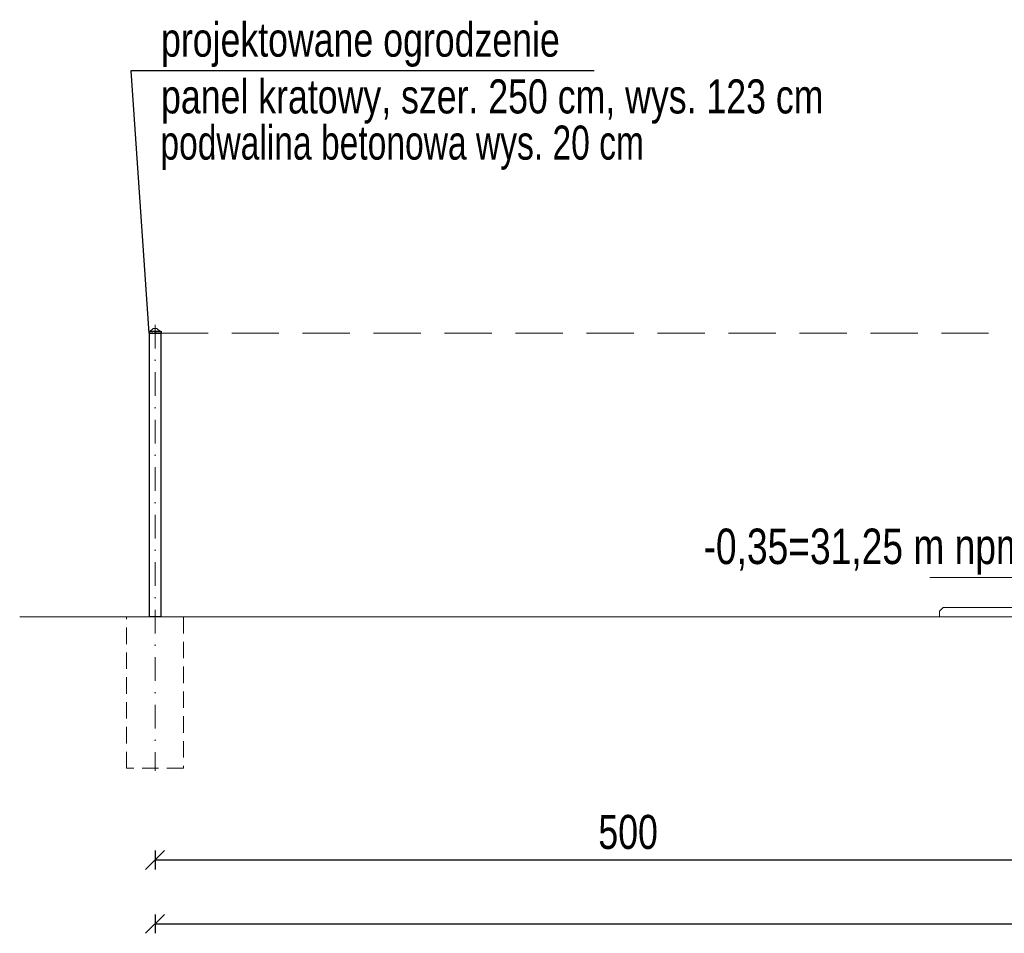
# Model space of a CAD drawing. Header units: inches. Extents: x 43593 to 117387, y -66787 to -26237.
# Tile 35 of 256: x 48645 to 49165, y -33446 to -32963. Entities that reach past the tile are written whole.
import ezdxf

# ---------------------------------------------------------------- set-up
doc = ezdxf.new("R2010")
doc.units = ezdxf.units.IN
doc.header["$MEASUREMENT"] = 0
for name, pattern in [('ACAD_ISO03W100', [30, 12, -18]), ('DASHDOT', [1, 0.5, -0.25, 0, -0.25]), ('HIDDEN', [0.375, 0.25, -0.125])]:
    doc.linetypes.add(name, pattern=pattern)
doc.layers.get('0').update_dxf_attribs({"lineweight": 0})
doc.layers.get('Defpoints').update_dxf_attribs({"lineweight": 0})
for name, color, linetype, lineweight in [('-- przekrój-drew', 3, 'Continuous', 20), ('--ogr.-panele', 252, 'Continuous', 0), ('14a-przekrój-cienki', 5, 'Continuous', 0), ('A2.1-wymiary', 30, 'Continuous', 0), ('p--elewacja cienka', 251, 'Continuous', 0), ('p--koty wysok.', 141, 'Continuous', 0)]:
    doc.layers.add(name, color=color, linetype=linetype, lineweight=lineweight)
doc.layers.add('08b-opisy konstr.', color=64, linetype='Continuous')
doc.layers.add('AW OGRODZENIA', color=253, linetype='Continuous')
doc.styles.add('1-100', font='arial.ttf', dxfattribs={"width": 0.75, "height": 18})
doc.styles.add('1-50', font='arial.ttf', dxfattribs={"width": 0.75, "height": 12.5})
doc.linetypes.add('Teren', pattern='A,1e-06,[1,GRUNT.shx,S=0.01,R=0,X=-0.0001,Y=0],-2', length=2.000001)
doc.dimstyles.new('1-100', dxfattribs={"dimtxt": 18, "dimasz": 10, "dimexe": 5, "dimexo": 5, "dimgap": 0.09, "dimtad": 0, "dimdsep": 46, "dimtxsty": '1-100', "dimblk": 'OBLIQUE', "dimcen": 0.09, "dimadec": 0, "dimazin": 0, "dimtfac": 1, "dimtdec": 4, "dimtix": 1, "dimtofl": 0, "dimtmove": 0, "dimatfit": 3, "dimldrblk": 'OBLIQUE', "dimfxl": 5, "dimfxlon": 1, "dimtvp": 0.7, "dimtolj": 1, "dimtzin": 0, "dimarcsym": 0})

# ---------------------------------------------------------------- blocks, each defined once
blk = doc.blocks.new('Daszek_120x120_przod')
at = {"layer": '--ogr.-panele'}
for p, q in [((-7, 0), (-7, 14)), ((2, 0), (-7, 0)), ((2, 20), (-1, 20)), ((2, 20), (118, 20)), ((2, 0), (118, 0)), ((10, 22), (40, 48)), ((46, 50), (74, 50)), ((80, 48), (110, 22)), ((121, 20), (118, 20)), ((127, 0), (118, 0)), ((127, 14), (127, 0))]:
    blk.add_line(p, q, dxfattribs=at)
at = {"layer": '--ogr.-panele', "color": 1, "linetype": 'ACAD_ISO03W100', "ltscale": 0.2}
for p, q in [((120, 14), (0, 14)), ((0, 14), (0, 0)), ((120, 14), (120, 0))]:
    blk.add_line(p, q, dxfattribs=at)
at = {"layer": '--ogr.-panele'}
for centre, radius, start, end in [((-1, 14), 6, 90, 180), ((5, 29), 9, 270, 311.0091), ((46, 41), 9, 90, 131.0091), ((74, 41), 9, 48.9909, 90), ((115, 29), 9, 228.9909, 270), ((121, 14), 6, 0, 90)]:
    blk.add_arc(centre, radius, start, end, dxfattribs=at)
blk = doc.blocks.new('_OBLIQUE')
at = {"color": 0, "linetype": 'ByBlock', "lineweight": -2}
for p, q in [((-0.5, -0.5), (0.5, 0.5)), ((0, 0), (0, 0))]:
    blk.add_line(p, q, dxfattribs=at)
blk = doc.blocks.new('*D2373')
at = {"layer": 'A2.1-wymiary', "color": 0, "linetype": 'Continuous', "lineweight": -2}
for p, q in [((48716.61, -33402.13), (48716.61, -33412.13)), ((49216.61, -33402.13), (49216.61, -33412.13)), ((48716.61, -33407.13), (49216.61, -33407.13))]:
    blk.add_line(p, q, dxfattribs=at)
at = {"layer": 'Defpoints', "color": 0}
for p in [(48716.61, -33254.84), (49216.61, -33254.84), (49216.61, -33407.13)]:
    blk.add_point(p, dxfattribs=at)
at = {"layer": 'A2.1-wymiary', "color": 0, "lineweight": -2, "xscale": 10, "yscale": 10, "zscale": 10, "rotation": 180}
blk.add_blockref('_OBLIQUE', (48716.61, -33407.13), dxfattribs=at)
at = {"layer": 'A2.1-wymiary', "color": 0, "lineweight": -2, "xscale": 10, "yscale": 10, "zscale": 10}
blk.add_blockref('_OBLIQUE', (49216.61, -33407.13), dxfattribs=at)
at = {"layer": 'A2.1-wymiary', "color": 0, "linetype": 'Continuous', "lineweight": 5, "ltscale": 8, "insert": (48966.61, -33392.43), "char_height": 18, "attachment_point": 5, "style": '1-100'}
blk.add_mtext('\\A1;500', dxfattribs=at)
blk = doc.blocks.new('kota wykoń')
for p, q in [((0, 25), (0, 0)), ((0, 0), (-12.5, 12.5)), ((-12.5, 12.5), (37.5, 12.5))]:
    blk.add_line(p, q)
at = {"lineweight": 0}
blk.add_line((-2.5, 0), (2.5, 0), dxfattribs=at)
blk = doc.blocks.new('*D2496')
at = {"layer": 'A2.1-wymiary', "color": 0, "linetype": 'Continuous', "lineweight": -2}
for p, q in [((48716.61, -33435.9), (48716.61, -33445.9)), ((51299.61, -33435.9), (51299.61, -33445.9)), ((48716.61, -33440.9), (51299.61, -33440.9))]:
    blk.add_line(p, q, dxfattribs=at)
at = {"layer": 'Defpoints', "color": 0}
for p in [(48716.61, -33391.16), (51299.61, -33402.13), (51299.61, -33440.9)]:
    blk.add_point(p, dxfattribs=at)
at = {"layer": 'A2.1-wymiary', "color": 0, "lineweight": -2, "xscale": 10, "yscale": 10, "zscale": 10, "rotation": 180}
blk.add_blockref('_OBLIQUE', (48716.61, -33440.9), dxfattribs=at)
at = {"layer": 'A2.1-wymiary', "color": 0, "lineweight": -2, "xscale": 10, "yscale": 10, "zscale": 10}
blk.add_blockref('_OBLIQUE', (51299.61, -33440.9), dxfattribs=at)
at = {"layer": 'A2.1-wymiary', "color": 0, "linetype": 'Continuous', "lineweight": 5, "ltscale": 8, "insert": (50008.11, -33426.2), "char_height": 18, "attachment_point": 5, "style": '1-100'}
blk.add_mtext('\\A1;2583', dxfattribs=at)

msp = doc.modelspace()

# ---------------------------------------------------------------- linework, layer by layer
at = {"layer": '-- przekrój-drew', "linetype": 'Teren', "ltscale": 25}
msp.add_line((48645.094, -33278.666), (49208.613, -33278.666), dxfattribs=at)
at = {"layer": '08b-opisy konstr.'}
msp.add_lwpolyline([(48948.619, -32990.042), (48703.832, -32990.042), (48713.257, -33128.666)], dxfattribs=at)
at = {"layer": '14a-przekrój-cienki', "color": 251, "linetype": 'DASHDOT', "ltscale": 25}
msp.add_line((48716.613, -33124.27), (48716.613, -33359.966), dxfattribs=at)
at = {"layer": '14a-przekrój-cienki', "color": 251, "linetype": 'HIDDEN', "ltscale": 35}
msp.add_lwpolyline([(48701.613, -33278.666), (48731.613, -33278.666), (48731.613, -33358.666), (48701.613, -33358.666)], close=True, dxfattribs=at)
at = {"layer": 'AW OGRODZENIA', "color": 1}
msp.add_lwpolyline([(48713.613, -33128.666), (48719.613, -33128.666), (48719.613, -33278.666), (48713.613, -33278.666)], close=True, dxfattribs=at)
at = {"layer": 'p--elewacja cienka', "linetype": 'HIDDEN', "lineweight": 5, "ltscale": 100}
msp.add_line((48719.613, -33128.666), (51149.613, -33128.666), dxfattribs=at)
at = {"layer": 'p--elewacja cienka', "lineweight": 5}
msp.add_line((49133.113, -33273.666), (49459.013, -33273.666), dxfattribs=at)
msp.add_lwpolyline([(49137.113, -33273.666), (49137.113, -33273.666), (49133.113, -33273.666), (49131.113, -33275.666), (49131.113, -33278.666)], dxfattribs=at)

# ---------------------------------------------------------------- block references
at = {"layer": 'AW OGRODZENIA', "xscale": 0.05, "yscale": 0.05, "zscale": 0.05}
msp.add_blockref('Daszek_120x120_przod', (48713.613, -33128.666), dxfattribs=at)
at = {"layer": 'p--koty wysok.', "xscale": -1.5, "yscale": 1.5, "zscale": 1.5}
msp.add_blockref('kota wykoń', (49182.365, -33276.666), dxfattribs=at)

# ---------------------------------------------------------------- texts
at = {"layer": '08b-opisy konstr.', "char_height": 18, "attachment_point": 1, "style": '1-100'}
for s, insert, width in [('projektowane ogrodzenie \\Ppanel kratowy, szer. 250 cm, wys. 123 cm', (48719.788, -32964.534), 501.12066), ('{\\W0.7059;podwalina betonowa wys. 20 cm}', (48719.442, -33018.95), 327.02474)]:
    msp.add_mtext(s, dxfattribs=dict(at, insert=insert, width=width))
at = {"layer": 'p--koty wysok.', "insert": (49177.353, -33231.973), "char_height": 18.75, "width": 311.12395, "attachment_point": 3, "style": '1-50'}
msp.add_mtext('-0,35=31,25 m npm', dxfattribs=at)

# ---------------------------------------------------------------- dimensions: what is measured, and where the dimension line sits
at = {"layer": 'A2.1-wymiary', "linetype": 'Continuous', "lineweight": 5}
for base, p1, p2, picture, middle in [((49216.613, -33407.129), (48716.613, -33254.835), (49216.613, -33254.835), '*D2373', (48966.613, -33392.427)), ((51299.613, -33440.9), (48716.613, -33391.163), (51299.613, -33402.129), '*D2496', (50008.113, -33426.198))]:
    dim = msp.add_linear_dim(base=base, p1=p1, p2=p2, dimstyle='1-100', override={"dimtxt": 18, "dimtvp": 0.8}, dxfattribs=at)
    dim.commit()
    dim.dimension.update_dxf_attribs({"geometry": picture, "text_midpoint": middle})

doc.saveas('drawing.dxf')
